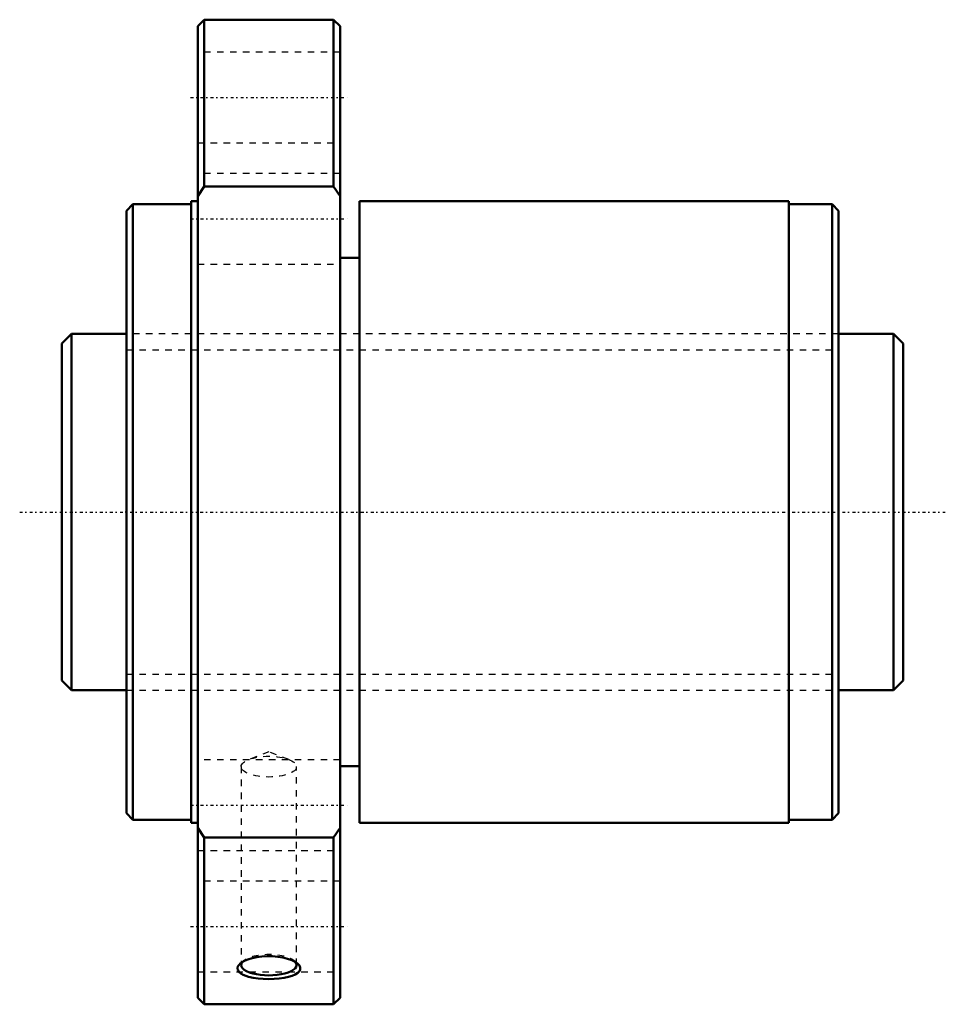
# Model space of a CAD drawing. Header units: millimetres. Extents: x -16 to 127, y -76 to 76.
import ezdxf

# ---------------------------------------------------------------- set-up
doc = ezdxf.new("R2010")
doc.units = ezdxf.units.MM
doc.linetypes.add('Center', pattern=[1.5, 0.45, -0.5, 0.05, -0.5])
doc.linetypes.add('Dashed', pattern=[2, 1, -1])
for name, color, linetype, lineweight in [('2d ConnectionPoints', 7, 'Continuous', 50), ('AM_0', 7, 'Continuous', 50), ('AM_5', 3, 'Continuous', 25), ('AM_7', 7, 'Center', 25), ('AM_9', 6, 'Dashed', 25)]:
    doc.layers.add(name, color=color, linetype=linetype, lineweight=lineweight)

# ---------------------------------------------------------------- blocks, each defined once
blk = doc.blocks.new('1_NRR000SBK5520_7_6Nut_0_in_SBK5520_7_6RRG0_130LC0_0000__0')
at = {"layer": 'AM_0'}
for p, q in [((12, 76), (11, 75)), ((32, 76), (12, 76)), ((12, 76), (12, 50.27)), ((33, 75), (32, 76)), ((32, 76), (32, 50.27)), ((11, 75), (11, -75)), ((33, 75), (33, -75)), ((12, 50.27), (11, 48.74)), ((32, 50.27), (12, 50.27)), ((33, 48.74), (32, 50.27)), ((1, 47.5), (0, 46.5)), ((10, 47.5), (1, 47.5)), ((1, 47.5), (1, -47.5)), ((11, 48), (10, 48)), ((10, 48), (10, -48)), ((102.3, 48), (36, 48)), ((36, 48), (36, -48)), ((102.3, 48), (102.3, -48)), ((109, 47.5), (102.3, 47.5)), ((110, 46.5), (109, 47.5)), ((109, 47.5), (109, -47.5)), ((0, 46.5), (0, -46.5)), ((110, 46.5), (110, -46.5)), ((36, 39.26), (33, 39.26)), ((33, -39.26), (36, -39.26)), ((0, -46.5), (1, -47.5)), ((109, -47.5), (110, -46.5)), ((1, -47.5), (10, -47.5)), ((10, -48), (11, -48)), ((36, -48), (102.3, -48)), ((102.3, -47.5), (109, -47.5)), ((11, -48.74), (12, -50.27)), ((32, -50.27), (33, -48.74)), ((12, -50.27), (12, -76)), ((12, -50.27), (32, -50.27)), ((32, -50.27), (32, -76)), ((11, -75), (12, -76)), ((12, -76), (32, -76)), ((32, -76), (33, -75))]:
    blk.add_line(p, q, dxfattribs=at)
for points in [[(18.01, -71.43), (17.64, -71.22), (17.36, -70.99), (17.18, -70.71), (17.14, -70.42), (17.22, -70.13), (17.44, -69.84), (17.57, -69.71)], [(17.57, -69.71), (17.77, -69.56), (18.21, -69.3), (18.76, -69.07), (19.4, -68.88), (20.12, -68.72), (20.9, -68.62), (21.72, -68.57), (22.56, -68.58), (23.38, -68.65), (24.17, -68.78), (24.89, -68.96), (25.52, -69.18), (26.05, -69.44), (26.43, -69.71)], [(26.43, -69.71), (26.45, -69.73), (26.72, -70.03), (26.85, -70.33), (26.85, -70.62), (26.71, -70.89), (26.45, -71.15), (26.08, -71.39), (25.59, -71.59), (25.01, -71.77), (24.34, -71.91), (23.6, -72.01), (22.8, -72.08), (21.97, -72.1), (21.14, -72.07), (20.32, -72.01), (19.56, -71.89), (18.86, -71.74), (18.01, -71.43)]]:
    blk.add_lwpolyline(points, dxfattribs=at)
blk.add_ellipse((22, -69.93), major_axis=(-4.28, 0), ratio=0.374607, start_param=5.993186, end_param=9.704858, dxfattribs=at)
at = {"layer": 'AM_7'}
for p, q in [((9.9, 64), (34.1, 64)), ((9.9, 45.25), (34.1, 45.25)), ((9.9, -45.25), (34.1, -45.25)), ((9.9, -64), (34.1, -64))]:
    blk.add_line(p, q, dxfattribs=at)
at = {"layer": 'AM_9'}
for p, q in [((33, 71), (11, 71)), ((11, 57), (33, 57)), ((33, 52.25), (11, 52.25)), ((11, 38.25), (33, 38.25)), ((110, 27.5), (0, 27.5)), ((0, -27.5), (110, -27.5)), ((22, -37.02), (18.94, -38.19)), ((25.06, -38.19), (22, -37.02)), ((33, -38.25), (11, -38.25)), ((17.72, -39.31), (17.72, -69.93)), ((26.28, -69.93), (26.28, -39.31)), ((11, -52.25), (33, -52.25)), ((33, -57), (11, -57)), ((18.08, -69.28), (17.58, -69.7)), ((26.42, -69.71), (25.92, -69.28)), ((11, -71), (33, -71))]:
    blk.add_line(p, q, dxfattribs=at)
blk.add_ellipse((22, -39.31), major_axis=(-4.28, 0), ratio=0.374607, dxfattribs=at)
blk.add_ellipse((22, -69.93), major_axis=(-4.28, 0), ratio=0.374607, start_param=3.421672, end_param=5.993186, dxfattribs=at)
blk = doc.blocks.new('2_NRR000SBK5520_7_60Shaft_0_in_SBK5520_7_6RRG0_130LC0_0000__0')
at = {"layer": 'AM_0'}
for p, q in [((-8.5, 27.5), (-10, 26)), ((0, 27.5), (-8.5, 27.5)), ((-8.5, 27.5), (-8.5, -27.5)), ((118.5, 27.5), (110, 27.5)), ((120, 26), (118.5, 27.5)), ((118.5, 27.5), (118.5, -27.5)), ((-10, 26), (-10, -26)), ((120, 26), (120, -26)), ((-10, -26), (-8.5, -27.5)), ((118.5, -27.5), (120, -26)), ((-8.5, -27.5), (0, -27.5)), ((110, -27.5), (118.5, -27.5))]:
    blk.add_line(p, q, dxfattribs=at)
at = {"layer": 'AM_5', "linetype": 'Dashed'}
for p, q in [((0, 25.0465), (110, 25.0465)), ((0, -25.0465), (110, -25.0465))]:
    blk.add_line(p, q, dxfattribs=at)
at = {"layer": 'AM_7'}
blk.add_line((-16.5, 0), (126.5, 0), dxfattribs=at)
at = {"layer": 'AM_9'}
for p, q in [((110, 27.5), (0, 27.5)), ((0, -27.5), (110, -27.5))]:
    blk.add_line(p, q, dxfattribs=at)

msp = doc.modelspace()

# ---------------------------------------------------------------- linework, layer by layer
at = {"layer": '2d ConnectionPoints'}
msp.add_point((0, 0), dxfattribs=at)

# ---------------------------------------------------------------- block references
for name in ['1_NRR000SBK5520_7_6Nut_0_in_SBK5520_7_6RRG0_130LC0_0000__0', '2_NRR000SBK5520_7_60Shaft_0_in_SBK5520_7_6RRG0_130LC0_0000__0']:
    msp.add_blockref(name, (0, 0))

doc.saveas('drawing.dxf')
